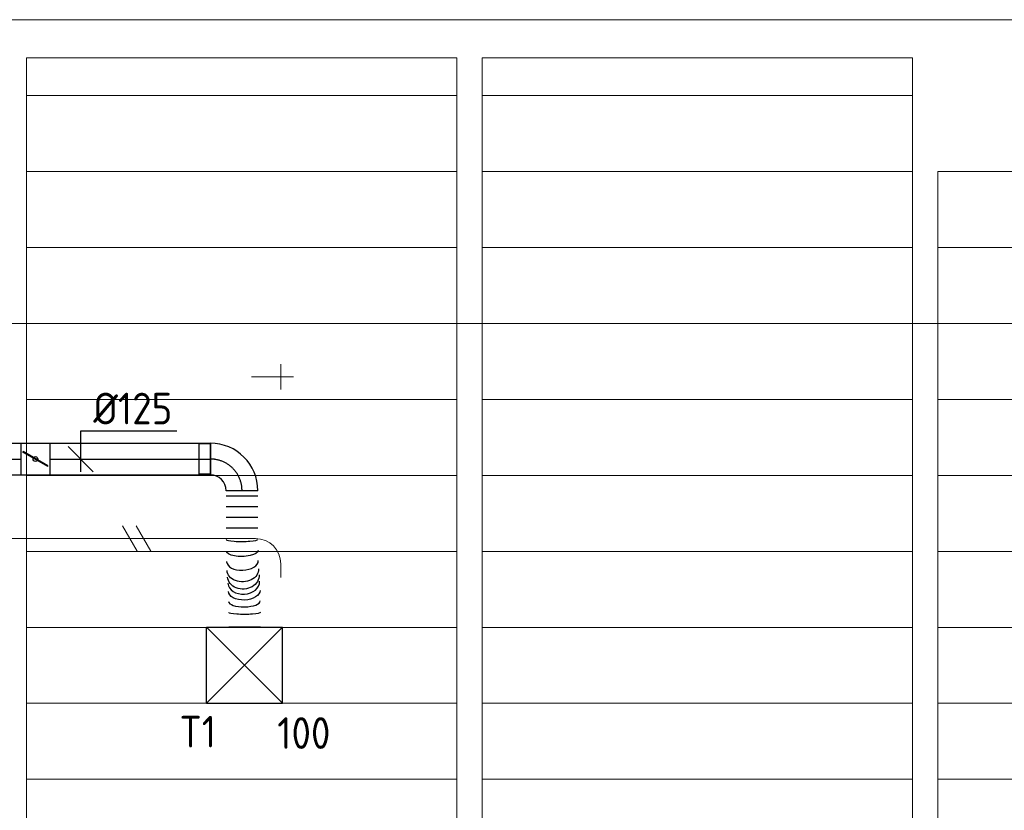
# Model space of a CAD drawing. Header units: millimetres. Extents: x -75017 to 35076, y -1757 to 51354.
# Tile 5 of 41: x -69096 to -65208, y 16023 to 19146. Entities that reach past the tile are written whole.
import ezdxf
from ezdxf.enums import TextEntityAlignment as Align

# ---------------------------------------------------------------- set-up
doc = ezdxf.new("R2010")
doc.units = ezdxf.units.MM
doc.header["$LTSCALE"] = 50
doc.linetypes.add('B0701', pattern=[46.823999, 31.199999, -15.624])
doc.linetypes.add('CENTER2', pattern=[28.575, 19.05, -3.175, 3.175, -3.175])
for name, color, linetype in [('45 Plafond', 7, 'Continuous'), ('45 Plafond Afdek-arcering', 7, 'Continuous'), ('45 Plafond.BST', 7, 'Continuous'), ('45 Plafond.BST Afdek-arcering', 7, 'Continuous'), ('WL570---_TOEVOER', 200, 'Continuous'), ('WL570---_TOEVOER_HL', 1, 'Continuous'), ('WL570---_TOEVOER_RST', 200, 'Continuous'), ('WL570---_TOEVOER_RST_HL', 1, 'Continuous'), ('WM570---_TOEVOER', 2, 'Continuous'), ('WM570---_TOEVOER_PR', 2, 'Continuous'), ('WM570---_TOEVOER_RST_PR', 1, 'Continuous')]:
    doc.layers.add(name, color=color, linetype=linetype)
for name, color, linetype, lineweight in [('WL570---_BESTAAND-HARTLIJN', 161, 'Continuous', 0), ('WL570---_BESTAAND-MAATVOERING', 160, 'Continuous', 0), ('WL570---_BESTAAND-TOEVOER', 200, 'Continuous', 0), ('WL570---_DEMONTEREN', 10, 'Continuous', 0)]:
    doc.layers.add(name, color=color, linetype=linetype, lineweight=lineweight)
doc.layers.get('WL570---_DEMONTEREN').off()
doc.styles.add('BURO-025', font='ISO96.shx', dxfattribs={"height": 125})

# ---------------------------------------------------------------- blocks, each defined once
blk = doc.blocks.new('KARO')
for p, q in [((1, 0.5), (0, 0.5)), ((0, -0.5), (1, -0.5))]:
    blk.add_line(p, q)
at = {"invisible_edges": 15}
blk.add_3dface([(0, 0.5), (0, -0.5), (1, -0.5), (1, 0.5)], dxfattribs=at)
at = {"layer": 'WL570---_BESTAAND-HARTLIJN'}
blk.add_line((0, 0), (1, 0), dxfattribs=at)
blk = doc.blocks.new('OBO10000090ZE')
blk.add_lwpolyline([(-50, 0), (50, 0), (50, 100, 1), (-50, 100)], format="xyb", close=True)
at = {"layer": 'WL570---_BESTAAND-HARTLIJN'}
for points in [[(0, 0), (0, 150)], [(-50, 100), (50, 100)]]:
    blk.add_lwpolyline(points, dxfattribs=at)
blk = doc.blocks.new('OBO10000090H')
blk.add_lwpolyline([(50, -100, 0.414214), (-100, 50), (-100, -50, -0.414214), (-50, -100)], format="xyb", close=True)
at = {"invisible_edges": 15}
for points in [[(-91.3, -50.8), (-74, 47.7), (-100, 50), (-100, -50)], [(-82.9, -53), (-48.7, 41), (-74, 47.7), (-91.3, -50.8)], [(-75, -56.7), (-25, 29.9), (-48.7, 41), (-82.9, -53)], [(-67.9, -61.7), (-3.6, 14.9), (-25, 29.9), (-75, -56.7)], [(-61.7, -67.9), (14.9, -3.6), (-3.6, 14.9), (-67.9, -61.7)], [(-56.7, -75), (29.9, -25), (14.9, -3.6), (-61.7, -67.9)], [(-53, -82.9), (41, -48.7), (29.9, -25), (-56.7, -75)], [(-50.8, -91.3), (47.7, -74), (41, -48.7), (-53, -82.9)], [(-50, -100), (50, -100), (47.7, -74), (-50.8, -91.3)]]:
    blk.add_3dface(points, dxfattribs=at)
at = {"layer": 'WL570---_BESTAAND-HARTLIJN'}
blk.add_arc((-100, -100), 100, 0, 90, dxfattribs=at)
blk = doc.blocks.new('UISO')
for p, q in [((0, 0.18), (1, 0.757)), ((0, 0), (1, 0.577))]:
    blk.add_line(p, q)
at = {"layer": 'WL570---_BESTAAND-TOEVOER'}
for p, q in [((0, 0.36), (1, 0.937)), ((0, -0.18), (1, 0.397))]:
    blk.add_line(p, q, dxfattribs=at)
blk = doc.blocks.new('Block plafond 7e verd zuidgevel')
at = {"layer": '45 Plafond.BST', "color": 252, "linetype": 'Continuous', "lineweight": 0}
for p, q in [((5350, 12150), (3650, 12150)), ((3650, 12150), (3650, 3160.3)), ((5350, 2580.3), (5350, 12150)), ((7150, 12150), (5450, 12150)), ((5450, 12150), (5450, 2547.8)), ((7150, 11700), (7150, 12150)), ((7150, 2023.2), (7150, 11700)), ((8950, 11700), (7250, 11700)), ((7250, 11700), (7250, 1994))]:
    blk.add_line(p, q, dxfattribs=at)
at = {"layer": '45 Plafond.BST Afdek-arcering', "color": 252, "linetype": 'Continuous', "lineweight": 0}
for p, q in [((3650, 12000), (5350, 12000)), ((5450, 12000), (7150, 12000)), ((3650, 11700), (5350, 11700)), ((5450, 11700), (7150, 11700)), ((3650, 11400), (5350, 11400)), ((5450, 11400), (7150, 11400)), ((7250, 11400), (8950, 11400)), ((3650, 11100), (5350, 11100)), ((5450, 11100), (7150, 11100)), ((7250, 11100), (8950, 11100)), ((3650, 10800), (5350, 10800)), ((5450, 10800), (7150, 10800)), ((7250, 10800), (8950, 10800)), ((3650, 10500), (5350, 10500)), ((5450, 10500), (7150, 10500)), ((7250, 10500), (8950, 10500)), ((3650, 10200), (5350, 10200)), ((5450, 10200), (7150, 10200)), ((7250, 10200), (8950, 10200)), ((3650, 9900), (5350, 9900)), ((5450, 9900), (7150, 9900)), ((7250, 9900), (8950, 9900)), ((3650, 9600), (5350, 9600)), ((5450, 9600), (7150, 9600)), ((7250, 9600), (8950, 9600)), ((3650, 9300), (5350, 9300)), ((5450, 9300), (7150, 9300)), ((7250, 9300), (8950, 9300))]:
    blk.add_line(p, q, dxfattribs=at)
blk = doc.blocks.new('*U292')
at = {"layer": 'WM570---_TOEVOER', "color": 0, "ltscale": 10}
for p, q in [((0, 111.9), (380.4, 111.9)), ((0, -50), (0, 111.9)), ((50, -50), (-50, 50))]:
    blk.add_line(p, q, dxfattribs=at)
at = {"layer": 'WM570---_TOEVOER', "color": 0, "style": 'BURO-025'}
blk.add_text('%%c125', height=125, dxfattribs=at).set_placement((50, 136.9))
blk = doc.blocks.new('*U295')
at = {"color": 0, "ltscale": 10}
for p, q in [((0, 62.5, -2700), (148.4, 62.5, -2700)), ((0, -62.5, -2700), (0, 62.5, -2700)), ((0, -62.5, -2700), (148.4, -62.5, -2700))]:
    blk.add_line(p, q, dxfattribs=at)
at = {"layer": 'WL570---_TOEVOER_HL', "linetype": 'CENTER2'}
blk.add_line((0, 0, -2700), (148.4, 0, -2700), dxfattribs=at)
at = {"layer": 'WM570---_TOEVOER_PR', "color": 2, "style": 'BURO-025'}
blk.add_attdef('POSNR', text='', height=125, dxfattribs=at).set_placement((0, 0), align=Align.MIDDLE)
blk = doc.blocks.new('*U296')
at = {"ltscale": 10}
for p, q in [((-56.4, 62.5, -2700), (56.4, 62.5, -2700)), ((-56.4, -62.5, -2700), (-56.4, 62.5, -2700)), ((56.4, 62.5, -2700), (56.4, -62.5, -2700)), ((-49.4, 27.3, -2700), (-48.4, 29.1, -2700)), ((48.4, -29.1, -2700), (-49.4, 27.3, -2700)), ((49.4, -27.3, -2700), (-48.4, 29.1, -2700)), ((48.4, -29.1, -2700), (49.4, -27.3, -2700)), ((-56.4, -62.5, -2700), (56.4, -62.5, -2700))]:
    blk.add_line(p, q, dxfattribs=at)
blk.add_circle((0, 0, -2700), 9.41, dxfattribs=at)
at = {"layer": 'WL570---_TOEVOER', "color": 2, "style": 'BURO-025'}
blk.add_attdef('I', text='', height=125, dxfattribs=at).set_placement((0, 0), align=Align.MIDDLE)
at = {"layer": 'WM570---_TOEVOER_PR', "color": 2, "style": 'BURO-025'}
blk.add_attdef('POSNR', text='', height=125, dxfattribs=at).set_placement((0, 0), align=Align.MIDDLE)
blk = doc.blocks.new('*U297')
at = {"color": 0, "ltscale": 10}
for p, q in [((0, 62.5, -2700), (634.6, 62.5, -2700)), ((634.6, 62.5, -2700), (634.6, -62.5, -2700)), ((0, -62.5, -2700), (634.6, -62.5, -2700))]:
    blk.add_line(p, q, dxfattribs=at)
at = {"layer": 'WL570---_TOEVOER_HL', "linetype": 'CENTER2'}
blk.add_line((0, 0, -2700), (634.6, 0, -2700), dxfattribs=at)
at = {"layer": 'WM570---_TOEVOER_PR', "color": 2, "style": 'BURO-025'}
blk.add_attdef('POSNR', text='', height=125, dxfattribs=at).set_placement((0, 0), align=Align.MIDDLE)
blk = doc.blocks.new('Slab_2_1', base_point=(9051.2, 2868.5))
at = {"layer": '45 Plafond Afdek-arcering', "linetype": 'Continuous', "lineweight": 0}
h = blk.add_hatch(dxfattribs=at)
h.set_pattern_fill('910_PUNTJES_C_0001', color=1, style=0, pattern_type=2)
h.set_pattern_definition([(45, (0, 250), (-79.5495, 79.5495), [0, -75, 0, -112.5]), (110, (250, 250), (105.7154, 38.4773), [0, -55, 0, -95])])
h.paths.add_polyline_path([(9051.2, 2868.5, -0.51055), (6565.2, 4683.1), (6565.1, 5161.4, 0.377657), (9112.9, 4058.3), (11765.4, 4918.4), (11765.4, 10150), (15101.3, 10150, 0.204014), (14646.7, 9417.9), (14294.9, 7209.5, 0.568289), (14205.1, 6645.9), (13869, 4535.8), (13122, 4293.6), (13104.3, 4182.7)], flags=0)
blk = doc.blocks.new('Block vast plafond 7e verd zuidgevel')
at = {"layer": '45 Plafond', "color": 1, "linetype": 'B0701', "lineweight": 0}
blk.add_blockref('Slab_2_1', (9039.8, 2868.5), dxfattribs=at)
blk = doc.blocks.new('*U413')
at = {"color": 0, "ltscale": 10}
for p, q in [((-125, 59.375, -2700), (-169.3, 59.375, -2700)), ((-169.3, -59.375, -2700), (-169.3, 59.375, -2700)), ((-125, -62.5, -2700), (-125, 62.5, -2700)), ((-125, -59.375, -2700), (-125, 59.375, -2700)), ((-125, -59.375, -2700), (-169.3, -59.375, -2700)), ((62.5, -125, -2700), (-62.5, -125, -2700))]:
    blk.add_line(p, q, dxfattribs=at)
for radius in [187.5, 62.5]:
    blk.add_arc((-125, -125, -2700), radius, 0, 90, dxfattribs=at)
at = {"layer": 'WL570---_TOEVOER_HL', "linetype": 'CENTER2'}
blk.add_arc((-125, -125, -2700), 125, 0, 90, dxfattribs=at)
at = {"layer": 'WM570---_TOEVOER_PR', "color": 2, "style": 'BURO-025'}
blk.add_attdef('POSNR', text='', height=125, dxfattribs=at).set_placement((0, 0), align=Align.MIDDLE)
blk = doc.blocks.new('*U414')
at = {"color": 0, "ltscale": 10}
for p, q in [((0, 62.5, -2700), (0, -62.5, -2700)), ((21.2, 62.5, -2700), (21.2, -62.5, -2700)), ((63.7, 62.5, -2700), (63.7, -62.5, -2700)), ((106.1, 62.5, -2700), (106.1, -62.5, -2700)), ((148.5, 62.5, -2700), (148.5, -62.5, -2700)), ((358.2, 69.3, -2700), (357.2, 69.2, -2700)), ((539.1, 72.6, -2700), (539.1, -52.4, -2700)), ((280.3, -60.8, -2700), (280.6, -60.8, -2700))]:
    blk.add_line(p, q, dxfattribs=at)
for centre, major_axis, ratio, start_param, end_param in [((192.8, 0, -2700), (0.4, -62.5), 0.122752, 0.000773, 3.142366), ((278.2, 1.7, -2700), (2.3, -62.5), 0.577647, 0.005379, 3.136214), ((361.5, 6.9, -2700), (-3.8, 62.4), 0.759939, 3.152754, 6.272024), ((436.4, 9.5, -2700), (-1.2, 62.5), 0.360947, 3.139018, 6.28061)]:
    blk.add_ellipse(centre, major_axis=major_axis, ratio=ratio, start_param=start_param, end_param=end_param, dxfattribs=at)
at = {"color": 0, "ltscale": 10, "extrusion": (0, 0, -1)}
for centre, major_axis, ratio, start_param, end_param in [((237.5, 0.6, -2700), (-1.2, 62.5), 0.360947, 0.002575, 3.144168), ((312.4, 3.2, -2700), (-3.8, 62.4), 0.759939, 0.011161, 3.152754), ((336.9, 5.1, -2700), (-4.7, 62.3), 0.828549, 0, 3.141593), ((395.7, 8.5, -2700), (2.3, -62.5), 0.577647, 3.146972, 6.277806), ((481.1, 10.1, -2700), (-0.4, 62.5), 0.122752, 6.282412, 9.424005)]:
    blk.add_ellipse(centre, major_axis=major_axis, ratio=ratio, start_param=start_param, end_param=end_param, dxfattribs=at)
at = {"layer": 'WM570---_TOEVOER_PR', "color": 2, "style": 'BURO-025'}
blk.add_attdef('POSNR', text='', height=125, dxfattribs=at).set_placement((0, 0), align=Align.MIDDLE)
blk = doc.blocks.new('*U583')
at = {"color": 0, "ltscale": 10}
for p, q in [((150, 150, -2500), (-150, 150, -2500)), ((-150, -150, -2500), (-150, 150, -2500)), ((150, -150, -2500), (-150, 150, -2500)), ((-150, -150, -2500), (150, 150, -2500)), ((150, -150, -2500), (150, 150, -2500)), ((150, -150, -2500), (-150, -150, -2500))]:
    blk.add_line(p, q, dxfattribs=at)
at = {"layer": 'WL570---_TOEVOER_RST_HL', "linetype": 'CENTER2'}
blk.add_circle((0, 0, -2500), 0.075, dxfattribs=at)
at = {"layer": 'WL570---_TOEVOER_RST', "color": 2, "style": 'BURO-025'}
for tag in ['MC', 'Q']:
    blk.add_attdef(tag, text='', height=125, dxfattribs=at).set_placement((0, 0), align=Align.MIDDLE)
at = {"layer": 'WM570---_TOEVOER_RST_PR', "color": 2, "style": 'BURO-025'}
blk.add_attdef('POSNR', text='', height=125, dxfattribs=at).set_placement((0, 0), align=Align.MIDDLE)

msp = doc.modelspace()

# ---------------------------------------------------------------- linework, layer by layer
at = {"layer": 'WL570---_BESTAAND-MAATVOERING'}
for p, q in [((-73320, 19145.8), (-60975.7, 19145.8)), ((-72120, 17945.8), (-60975.7, 17945.8))]:
    msp.add_line(p, q, dxfattribs=at)

# ---------------------------------------------------------------- block references
at = {"layer": '45 Plafond.BST Afdek-arcering'}
msp.add_blockref('Block vast plafond 7e verd zuidgevel', (-72720, 6845.8), dxfattribs=at)
at = {"layer": 'WL570---_BESTAAND-TOEVOER'}
msp.add_blockref('Block plafond 7e verd zuidgevel', (-72720, 6845.8), dxfattribs=at)
at = {"layer": 'WL570---_DEMONTEREN', "yscale": 100, "zscale": 100}
for name, p, xscale, rotation in [('KARO', (-68165.1, 17735.1), -16.03765465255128, 359.999999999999), ('KARO', (-68165.1, 17096.5), 2070.923767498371, 180), ('UISO', (-68672.5, 17146.5), 100, 270), ('KARO', (-68065.1, 16996.5), 53.36259648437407, 270)]:
    msp.add_blockref(name, p, dxfattribs=dict(at, xscale=xscale, rotation=rotation))
at = {"layer": 'WL570---_DEMONTEREN', "xscale": -1, "rotation": 269.999999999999}
msp.add_blockref('OBO10000090ZE', (-68165.1, 17735.1), dxfattribs=at)
at = {"layer": 'WL570---_DEMONTEREN'}
msp.add_blockref('OBO10000090H', (-68065.1, 17096.5), dxfattribs=at)
at = {"layer": 'WL570---_TOEVOER'}
for name, p in [('*U295', (-69239.2, 17410.6, 2700)), ('*U296', (-69034.3, 17410.6, 2700)), ('*U297', (-68977.9, 17410.6, 2700)), ('*U413', (-68218.3, 17410.6, 2700))]:
    msp.add_blockref(name, p, dxfattribs=at)
at = {"layer": 'WL570---_TOEVOER', "rotation": 270}
msp.add_blockref('*U414', (-68218.3, 17285.6, 2700), dxfattribs=at)
at = {"layer": 'WL570---_TOEVOER_RST'}
ref = msp.add_blockref('*U583', (-68208.2, 16596.5, 2500), dxfattribs=dict(at, rotation=270))
ref.add_attrib('Q', '100', (-68079.3, 16265.9), dxfattribs={"color": 2, "height": 125, "style": 'BURO-025'})
ref.add_attrib('MC', 'T1', (-68465.7, 16271.3), dxfattribs={"color": 2, "height": 125, "style": 'BURO-025'})
at = {"layer": 'WM570---_TOEVOER'}
msp.add_blockref('*U292', (-68855.6, 17410.6, 2700), dxfattribs=at)

doc.saveas('drawing.dxf')
